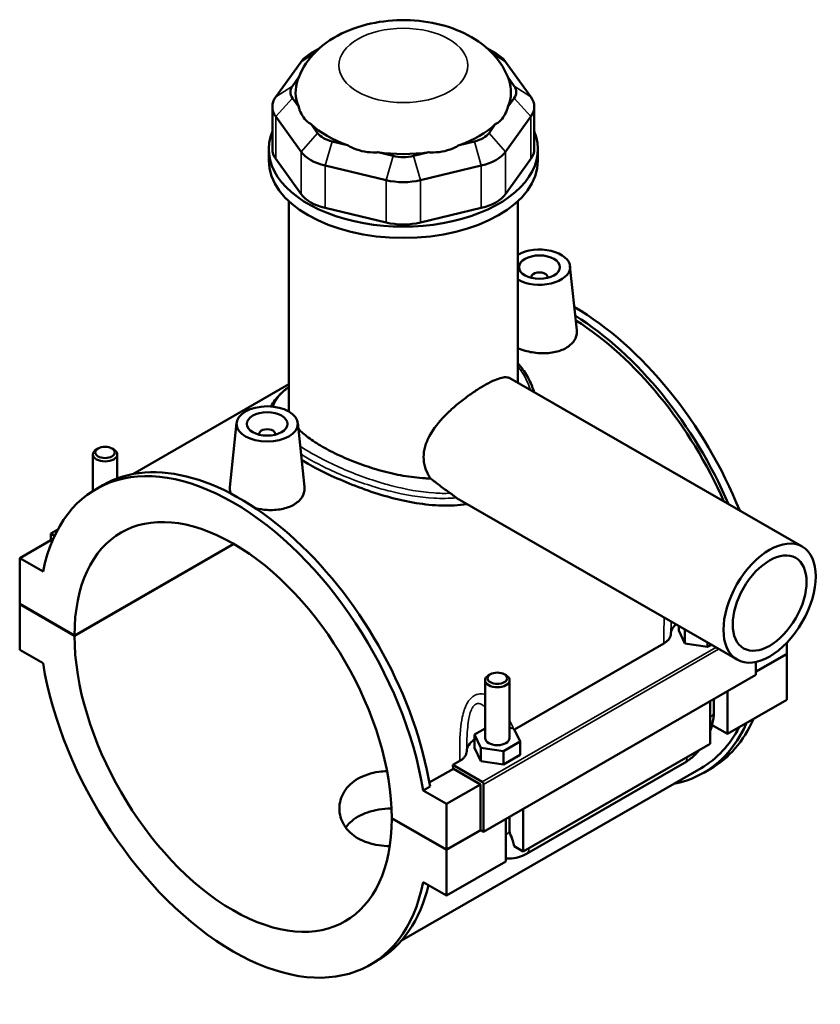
# Model space of a CAD drawing. Header units: millimetres. Extents: x 0 to 898, y -421 to 962.
# Tile 6 of 6: x 638 to 835, y 721 to 962. Entities that reach past the tile are written whole.
import ezdxf

# ---------------------------------------------------------------- set-up
doc = ezdxf.new("R2010")
doc.units = ezdxf.units.MM
doc.layers.add('Visible (ANSI)', color=7, linetype='Continuous', lineweight=50)
doc.layers.add('Visible Narrow (ANSI)', color=7, linetype='Continuous', lineweight=35)

msp = doc.modelspace()

# ---------------------------------------------------------------- linework, layer by layer
at = {"layer": 'Visible (ANSI)'}
for p, q in [((711.8332498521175, 954.9475397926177), (709.7395054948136, 953.7325065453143)), ((753.0929028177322, 954.9475397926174), (755.1866471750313, 953.7325065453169)), ((707.3849132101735, 951.694743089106), (701.2067156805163, 943.1054846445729)), ((763.7194369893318, 943.1054846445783), (757.5412394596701, 951.6947430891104)), ((705.2717856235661, 945.7330519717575), (706.7959353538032, 947.8520059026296)), ((758.1302173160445, 947.8520059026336), (759.6543670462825, 945.7330519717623)), ((706.8123175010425, 940.6824026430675), (705.2717856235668, 942.8241319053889)), ((759.6543670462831, 942.8241319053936), (758.1138351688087, 940.6824026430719)), ((700.3693905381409, 940.6813845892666), (700.3693905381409, 930.2985361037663)), ((764.5567621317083, 940.6813845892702), (764.5567621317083, 930.29853610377)), ((701.2067156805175, 938.2572845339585), (707.3849132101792, 929.6680260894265)), ((757.5412394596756, 929.6680260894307), (763.7194369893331, 938.2572845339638)), ((711.4499831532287, 934.234873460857), (709.909451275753, 936.3766027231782)), ((755.0167013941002, 936.376602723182), (753.4761695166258, 934.2348734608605)), ((718.7410503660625, 931.2908230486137), (715.021877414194, 932.1779563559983)), ((749.9042752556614, 932.1779563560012), (746.1851023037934, 931.2908230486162)), ((699.4630763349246, 927.5025249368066), (699.4630763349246, 930.2985361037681)), ((765.4630763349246, 927.5025249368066), (765.4630763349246, 930.2985361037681)), ((707.3849132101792, 919.2851776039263), (701.2067156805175, 927.8744360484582)), ((729.9373656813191, 928.6201690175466), (726.2181927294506, 929.5073023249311)), ((738.7079599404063, 929.5073023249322), (734.9887869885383, 928.6201690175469)), ((763.7194369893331, 927.8744360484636), (757.5412394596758, 919.2851776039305)), ((713.3380703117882, 926.2398309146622), (728.2535585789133, 922.6820435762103)), ((736.6725940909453, 922.6820435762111), (751.5880823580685, 926.2398309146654)), ((704.4130763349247, 866.3596948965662), (704.4130763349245, 917.491843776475)), ((760.5130763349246, 872.9933906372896), (760.5130763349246, 917.491843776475)), ((728.2535585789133, 912.2991950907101), (713.3380703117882, 915.8569824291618)), ((751.5880823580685, 915.8569824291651), (736.6725940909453, 912.2991950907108)), ((773.3242616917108, 901.6144534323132), (775.0079212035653, 885.911220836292)), ((763.8385164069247, 898.895655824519), (763.8385164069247, 898.7093673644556)), ((767.8385164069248, 898.895655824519), (767.8385164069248, 898.7093673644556)), ((758.6038238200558, 874.0928560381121), (830.2501529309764, 832.8344790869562)), ((704.4130763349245, 872.6453934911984), (666.1221539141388, 850.5951177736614)), ((691.6018909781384, 863.1751780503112), (689.9112818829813, 847.4071277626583)), ((706.5733815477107, 863.1751780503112), (708.2570410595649, 847.47194545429)), ((697.0876362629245, 860.2700919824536), (697.0876362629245, 860.456380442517)), ((701.0876362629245, 860.2700919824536), (701.0876362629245, 860.456380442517)), ((656.3482351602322, 846.4674842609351), (656.3482351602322, 855.4388111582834)), ((657.6446535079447, 856.9028369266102), (657.2187580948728, 856.6556830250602)), ((661.0518168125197, 856.9028369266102), (661.4777122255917, 856.6556830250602)), ((662.3482351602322, 849.5578659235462), (662.3482351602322, 855.4388111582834)), ((657.1489277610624, 846.9510037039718), (658.8176997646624, 847.9119855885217)), ((746.4045162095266, 844.1913468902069), (814.2811221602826, 805.1038091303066)), ((647.7471520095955, 836.9906747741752), (646.0546276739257, 836.0160148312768)), ((646.0546276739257, 836.0160148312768), (646.9859403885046, 835.4797075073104)), ((646.0546276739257, 834.3840762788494), (646.0546276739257, 836.0160148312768)), ((646.6405954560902, 834.7215126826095), (638.4178744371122, 829.9863625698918)), ((651.8529193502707, 811.0492391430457), (690.8588279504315, 833.5112480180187)), ((690.929538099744, 833.4702125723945), (651.8529193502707, 810.9674844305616)), ((644.1448497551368, 826.6884168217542), (638.4178744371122, 829.9863625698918)), ((638.4178744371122, 829.9863625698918), (638.4178744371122, 818.785966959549)), ((638.4178744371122, 818.785966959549), (651.8529193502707, 811.0492391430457)), ((638.4178744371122, 818.7042122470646), (638.4888591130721, 818.7450896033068)), ((638.4178744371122, 818.7042122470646), (638.4178744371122, 807.5038166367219)), ((651.8529193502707, 810.9674844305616), (638.4178744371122, 818.7042122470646)), ((800.0011421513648, 812.2818995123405), (800.0011421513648, 813.3271027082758)), ((800.0011421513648, 812.2818995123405), (801.4954346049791, 809.0704481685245)), ((801.4153725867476, 812.5127015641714), (801.4954346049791, 812.3406366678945)), ((801.4954346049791, 812.3406366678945), (801.7942301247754, 812.2945320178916)), ((801.4954346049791, 809.0704481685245), (801.4954346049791, 812.3406366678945)), ((759.7007016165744, 787.9907178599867), (796.3706283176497, 809.1075242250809)), ((801.4954346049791, 809.0704481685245), (807.0722099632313, 808.2099423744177)), ((807.0722099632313, 808.2099423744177), (807.0722099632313, 809.255145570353)), ((826.508278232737, 809.2861348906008), (826.508278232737, 806.5700955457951)), ((638.4178744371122, 807.5038166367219), (644.1448497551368, 804.2058708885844)), ((807.0722099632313, 808.2099423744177), (807.9797223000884, 808.7325439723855)), ((818.8715249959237, 802.1723818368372), (826.508278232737, 806.5700955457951)), ((826.508278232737, 806.4883408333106), (818.8715249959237, 802.090627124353)), ((826.4372935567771, 806.5292181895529), (826.508278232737, 806.4883408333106)), ((826.508278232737, 806.4883408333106), (826.508278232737, 795.2879452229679)), ((818.8715249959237, 804.5363606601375), (818.8715249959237, 801.3579904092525)), ((818.8715249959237, 801.3579904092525), (752.1206448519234, 762.9187150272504)), ((752.514757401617, 800.0601940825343), (752.514757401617, 785.8621256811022)), ((753.8111757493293, 801.5242198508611), (753.3852803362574, 801.2770659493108)), ((757.2183390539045, 801.5242198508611), (757.6442344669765, 801.2770659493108)), ((758.5147574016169, 800.0601940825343), (758.5147574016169, 785.8621256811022)), ((811.9418785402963, 797.3674724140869), (811.9418785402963, 786.8997135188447)), ((807.6992378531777, 784.4565392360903), (807.6992378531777, 794.9242981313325)), ((808.5779175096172, 792.2090362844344), (808.5779175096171, 795.4302960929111)), ((826.508278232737, 795.2879452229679), (811.9418785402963, 786.8997135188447)), ((752.514757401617, 788.2064977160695), (749.9379820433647, 786.7226314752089)), ((759.5972403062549, 788.2130712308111), (758.5147574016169, 788.3801001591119)), ((761.0915327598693, 785.0016198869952), (759.5972403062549, 788.2130712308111)), ((811.9418785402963, 786.8997135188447), (808.1558441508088, 789.0799457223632)), ((749.9379820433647, 786.7226314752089), (751.4322744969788, 783.511180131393)), ((749.9379820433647, 783.452442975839), (749.9379820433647, 786.7226314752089)), ((757.0090498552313, 782.6506743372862), (761.0915327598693, 785.0016198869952)), ((761.0915327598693, 781.7314313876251), (761.0915327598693, 785.0016198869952)), ((749.9379820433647, 783.452442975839), (751.4322744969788, 780.240991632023)), ((751.4322744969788, 780.240991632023), (751.4322744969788, 783.511180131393)), ((751.4322744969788, 783.511180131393), (757.0090498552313, 782.6506743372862)), ((757.0090498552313, 779.3804858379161), (757.0090498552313, 782.6506743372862)), ((807.6992378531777, 784.4565392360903), (761.8787184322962, 758.0702569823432)), ((744.576302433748, 779.2811556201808), (746.3074682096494, 780.2780676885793)), ((751.4322744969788, 780.240991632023), (757.0090498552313, 779.3804858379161)), ((757.0090498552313, 779.3804858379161), (761.0915327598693, 781.7314313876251)), ((805.4497303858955, 778.5062123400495), (731.9944058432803, 736.2061042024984)), ((738.8416557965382, 774.9811574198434), (744.7326661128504, 778.3735646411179)), ((751.7670914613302, 775.1402556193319), (744.576302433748, 779.2811556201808)), ((751.4135380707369, 774.5263063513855), (744.7326661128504, 778.3735646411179)), ((762.6687082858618, 757.497018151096), (801.4181598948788, 779.8113432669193)), ((806.1084529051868, 777.3623222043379), (807.7772249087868, 778.3233040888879)), ((739.0114747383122, 773.9803245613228), (737.3427027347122, 773.0193426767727)), ((743.0696780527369, 769.7213969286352), (737.3427027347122, 773.0193426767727)), ((751.4135380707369, 774.5263063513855), (743.0696780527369, 769.7213969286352)), ((751.4135380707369, 763.3259107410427), (751.4135380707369, 774.5263063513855)), ((752.1206448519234, 762.9187150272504), (752.1206448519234, 774.5278842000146)), ((743.0696780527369, 758.5210013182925), (743.0696780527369, 769.7213969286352)), ((761.8787184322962, 768.5380158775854), (761.8787184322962, 758.0702569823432)), ((729.6346331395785, 766.2577291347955), (743.0696780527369, 758.5210013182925)), ((729.6346331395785, 766.1759744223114), (729.7056178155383, 766.2168517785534)), ((743.0696780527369, 758.4392466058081), (729.6346331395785, 766.1759744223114)), ((757.6360777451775, 755.6270826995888), (757.6360777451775, 766.094841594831)), ((758.5147574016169, 766.6008395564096), (758.5147574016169, 763.3795797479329)), ((743.0696780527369, 758.5210013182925), (751.4135380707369, 763.3259107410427)), ((751.4845227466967, 763.2850333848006), (743.0696780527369, 758.4392466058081)), ((751.4135380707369, 763.3259107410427), (752.1206448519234, 762.9187150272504)), ((743.0696780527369, 747.2388509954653), (743.0696780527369, 758.4392466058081)), ((761.8787184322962, 758.0702569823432), (759.6531405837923, 759.3518820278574)), ((757.6360777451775, 755.6270826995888), (743.0696780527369, 747.2388509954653)), ((737.3427027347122, 750.536796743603), (743.0696780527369, 747.2388509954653)), ((724.3386247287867, 730.2742098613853), (726.0073967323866, 731.2351917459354))]:
    msp.add_line(p, q, dxfattribs=at)
for centre, major_axis, ratio, start_param, end_param in [((717.5475880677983, 949.2706430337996), (-10.99999999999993, 1.665334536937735e-15), 0.575861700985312, 5.501639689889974, 5.890486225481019), ((747.3785646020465, 949.2706430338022), (-10.99999999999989, -6.533662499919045e-13), 0.575861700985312, 3.534291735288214, 3.923138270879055), ((732.4630763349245, 944.2785919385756), (-26.39999999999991, 1.110223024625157e-15), 0.575861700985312, 6.080692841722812, 6.521997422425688), ((732.4630763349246, 944.2785919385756), (26.40000000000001, -3.33066907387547e-15), 0.575861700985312, 6.044373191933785, 6.485677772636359), ((711.369390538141, 944.2785919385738), (-6.600000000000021, 8.326672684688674e-16), 0.5758617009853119, 5.890486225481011, 6.675884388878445), ((753.5567621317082, 944.2785919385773), (6.599999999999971, 2.775557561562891e-16), 0.5758617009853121, 5.890486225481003, 6.675884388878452), ((711.369390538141, 940.6813845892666), (-11.00000000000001, 2.498001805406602e-15), 0.5758617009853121, 5.890486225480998, 6.675884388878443), ((753.5567621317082, 940.6813845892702), (11.00000000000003, -1.110223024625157e-15), 0.5758617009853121, 5.890486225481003, 6.675884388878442), ((732.4630763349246, 930.2985361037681), (-32.99999999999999, 3.33066907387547e-15), 0.5758617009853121, 6.048278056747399, 9.659685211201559), ((732.4630763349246, 944.2785919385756), (26.39999999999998, 1.56319401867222e-12), 0.575861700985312, 3.688178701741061, 4.165802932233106), ((732.4630763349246, 944.2785919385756), (26.39999999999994, -3.33066907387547e-15), 0.5758617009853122, 5.258975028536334, 5.736599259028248), ((717.5475880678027, 935.6893334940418), (-6.600000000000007, 8.326672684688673e-16), 0.575861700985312, 0.3926990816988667, 1.178097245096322), ((747.3785646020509, 935.6893334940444), (6.599999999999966, -1.387778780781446e-15), 0.5758617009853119, 5.105088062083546, 5.890486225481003), ((711.3693905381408, 930.2985361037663), (-10.99999999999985, 2.775557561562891e-16), 0.575861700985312, 0, 0.3926990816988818), ((717.5475880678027, 932.0921261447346), (10.99999999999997, 6.52811138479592e-13), 0.575861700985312, 3.53429173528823, 4.319689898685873), ((747.3785646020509, 932.0921261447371), (11.00000000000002, -2.775557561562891e-15), 0.5758617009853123, 5.105088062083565, 5.890486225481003), ((753.5567621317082, 930.29853610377), (11.00000000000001, -3.053113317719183e-15), 0.5758617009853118, 5.890486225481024, 6.283185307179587), ((732.4630763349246, 927.5025249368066), (-32.99999999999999, 1.831867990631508e-15), 0.5758617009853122, 0, 3.141592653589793), ((732.4630763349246, 944.2785919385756), (26.40000000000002, 2.775557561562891e-15), 0.5758617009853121, 4.473576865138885, 4.951201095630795), ((732.4630763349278, 932.1315461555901), (-6.599999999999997, 3.946842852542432e-13), 0.5758617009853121, 1.178097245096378, 1.963495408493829), ((732.4630763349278, 928.5343388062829), (11.00000000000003, -3.608224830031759e-15), 0.5758617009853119, 4.319689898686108, 5.105088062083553), ((717.5475880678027, 921.7092776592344), (-11.00000000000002, 8.326672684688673e-16), 0.5758617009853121, 0.3926990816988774, 1.178097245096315), ((747.3785646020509, 921.7092776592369), (11.00000000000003, -1.665334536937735e-15), 0.575861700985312, 5.105088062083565, 5.890486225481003), ((732.4630763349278, 918.1514903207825), (-10.99999999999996, 6.558642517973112e-13), 0.575861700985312, 1.178097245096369, 1.963495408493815), ((765.8385164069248, 901.3482971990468), (7.5, -4.47419878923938e-13), 0.5758617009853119, 3.922807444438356, 8.643563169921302), ((765.8385164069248, 898.895655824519), (-1.999999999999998, 3.469446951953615e-16), 0.5758617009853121, 2.972903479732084, 6.451874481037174), ((774.1823764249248, 836.6617010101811), (-33.59484848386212, 58.33839692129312), 0.5780931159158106, 4.472389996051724, 5.495129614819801), ((772.5136044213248, 835.700719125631), (33.59484848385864, -58.33839692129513), 0.5780931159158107, 1.372124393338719, 2.313723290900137), ((772.5136044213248, 835.700719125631), (-32.93612596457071, 57.19450678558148), 0.5780931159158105, 4.527016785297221, 5.451762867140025), ((699.0876362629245, 860.456380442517), (-1.999999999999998, 3.469446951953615e-16), 0.5758617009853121, 2.972903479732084, 6.451874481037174), ((690.7437762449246, 788.6126067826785), (-33.59484848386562, 58.33839692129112), 0.5780931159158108, 4.134620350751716, 6.864821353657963), ((659.3482351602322, 855.4388111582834), (3.000000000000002, -2.775557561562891e-16), 0.575861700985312, 2.360047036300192, 7.064730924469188), ((692.4125482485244, 789.5735886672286), (-33.59484848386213, 58.33839692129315), 0.5780931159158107, 4.134620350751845, 6.283185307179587), ((690.7437762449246, 788.6126067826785), (-27.44677163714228, 47.6620889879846), 0.5780931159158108, 3.929833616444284, 7.069608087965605), ((805.5779175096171, 811.4213937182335), (-7.499999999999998, 1.48318857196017e-15), 0.575861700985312, 5.713227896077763, 6.268588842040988), ((690.7437762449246, 788.6126067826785), (27.44677163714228, -47.66208898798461), 0.5780931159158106, 3.929833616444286, 7.069608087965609), ((690.7437762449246, 788.6126067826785), (33.59484848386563, -58.33839692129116), 0.5780931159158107, 4.134620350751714, 6.864821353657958), ((755.5147574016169, 800.0601940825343), (-2.999999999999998, 4.163336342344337e-16), 0.575861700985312, 5.501639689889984, 10.20632357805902), ((772.5136044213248, 835.700719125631), (33.59484848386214, -58.33839692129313), 0.5780931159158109, 6.08483078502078, 6.68469712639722), ((774.1823764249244, 836.6617010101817), (33.59484848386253, -58.33839692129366), 0.5780931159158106, 0, 0.4015118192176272), ((772.5136044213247, 835.7007191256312), (32.93612596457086, -57.19450678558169), 0.5780931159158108, 0, 0.351432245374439), ((755.5147574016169, 782.5919371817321), (-7.499999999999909, 1.092875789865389e-15), 0.575861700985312, 5.550782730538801, 6.268588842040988), ((755.5147574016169, 785.8621256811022), (-3, 3.33066907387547e-16), 0.575861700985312, 3.347910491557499e-16, 3.141592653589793), ((699.0876362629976, 793.4175162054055), (-32.93612596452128, 57.19450678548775), 0.5780931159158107, 4.138795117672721, 4.154312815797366), ((751.7670914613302, 774.7314820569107), (0.2495161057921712, -0.433291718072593), 0.5780931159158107, 0.787331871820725, 2.358128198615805), ((692.4125482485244, 789.5735886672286), (33.59484848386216, -58.33839692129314), 0.5780931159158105, 0, 0.5458214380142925)]:
    msp.add_ellipse(centre, major_axis=major_axis, ratio=ratio, start_param=start_param, end_param=end_param, dxfattribs=at)
for centre, major_axis, ratio in [((765.8385164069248, 901.3482971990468), (-5, 2.983724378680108e-13), 0.575861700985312), ((699.0876362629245, 862.9090218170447), (-7.499999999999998, 1.110223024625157e-15), 0.575861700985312), ((699.0876362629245, 862.9090218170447), (-5, 2.983724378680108e-13), 0.575861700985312), ((659.3482351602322, 855.9293394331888), (-2.400000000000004, 2.775557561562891e-16), 0.575861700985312), ((822.2656375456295, 818.9691441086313), (-7.984515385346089, -13.86533497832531), 0.5780931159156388), ((822.2656375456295, 818.9691441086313), (-6.387612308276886, -11.09226798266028), 0.5780931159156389), ((755.5147574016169, 800.5507223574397), (-2.400000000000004, 1.433575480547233e-13), 0.575861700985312)]:
    msp.add_ellipse(centre, major_axis=major_axis, ratio=ratio, dxfattribs=at)
for points, knots in [([(758.3236809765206, 947.3360394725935), (757.6559961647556, 949.2088228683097), (756.6865323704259, 950.8775004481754), (754.1787308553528, 954.0915846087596), (752.5656923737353, 955.5233715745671), (748.6411582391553, 958.2317325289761), (746.2535140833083, 959.3441453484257), (741.0180220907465, 961.0714931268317), (738.1414544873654, 961.6105586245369), (732.3555577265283, 962.0297098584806), (729.4485758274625, 961.9145393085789), (723.7462528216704, 961.0208189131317), (720.9516396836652, 960.2438198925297), (715.675940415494, 957.8928605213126), (713.1711317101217, 956.3312160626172), (709.2620998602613, 952.4248290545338), (707.7328711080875, 950.2887946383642), (706.6983460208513, 947.5997402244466), (706.6496479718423, 947.4683638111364), (706.6024716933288, 947.3360394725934)], [0.9878906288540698, 0.9878906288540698, 0.9878906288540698, 0.9878906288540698, 1.207685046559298, 1.207685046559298, 1.480794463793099, 1.480794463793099, 1.835914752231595, 1.835914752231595, 2.231051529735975, 2.231051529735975, 2.621922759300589, 2.621922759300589, 3.014774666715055, 3.014774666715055, 3.404216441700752, 3.404216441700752, 3.708968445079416, 3.708968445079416, 3.724498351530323, 3.724498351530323, 3.724498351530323, 3.724498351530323]), ([(706.8123175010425, 940.6824026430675), (706.8787984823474, 940.4040556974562), (706.9588978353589, 940.1317647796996), (707.2903632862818, 939.1906359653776), (707.6147067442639, 938.5823764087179), (707.9692281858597, 938.0895018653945), (708.3237496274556, 937.5966273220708), (708.773279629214, 937.1290068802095), (709.4868988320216, 936.6172034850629), (709.695043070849, 936.4887628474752), (709.909451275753, 936.3766027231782)], [4.458705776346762, 4.458705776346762, 4.458705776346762, 4.458705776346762, 4.565979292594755, 4.565979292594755, 4.843902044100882, 4.843902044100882, 4.843902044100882, 5.121824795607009, 5.121824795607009, 5.229098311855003, 5.229098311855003, 5.229098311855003, 5.229098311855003]), ([(755.0167013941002, 936.376602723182), (755.2311095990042, 936.4887628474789), (755.4392538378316, 936.6172034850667), (756.1528730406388, 937.1290068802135), (756.6024030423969, 937.5966273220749), (756.9569244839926, 938.0895018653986), (757.3114459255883, 938.5823764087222), (757.63578938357, 939.190635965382), (757.9672548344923, 940.1317647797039), (758.0473541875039, 940.4040556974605), (758.1138351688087, 940.6824026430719)], [4.458705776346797, 4.458705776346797, 4.458705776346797, 4.458705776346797, 4.565979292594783, 4.565979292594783, 4.843902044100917, 4.843902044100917, 4.843902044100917, 5.121824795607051, 5.121824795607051, 5.229098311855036, 5.229098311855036, 5.229098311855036, 5.229098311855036]), ([(718.7410503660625, 931.2908230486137), (719.0494768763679, 931.1019026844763), (719.3708987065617, 930.9253865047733), (720.5532808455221, 930.3453553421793), (721.4615017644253, 930.0310990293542), (722.3173922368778, 929.8269437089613), (723.1732827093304, 929.6227883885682), (724.1333575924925, 929.4914006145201), (725.4740329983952, 929.4696075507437), (725.8484927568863, 929.4801352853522), (726.2181927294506, 929.5073023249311)], [4.458705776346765, 4.458705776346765, 4.458705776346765, 4.458705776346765, 4.565979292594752, 4.565979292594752, 4.843902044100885, 4.843902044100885, 4.843902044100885, 5.121824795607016, 5.121824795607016, 5.229098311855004, 5.229098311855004, 5.229098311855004, 5.229098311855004]), ([(738.7079599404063, 929.5073023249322), (739.0776599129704, 929.4801352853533), (739.4521196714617, 929.4696075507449), (740.7927950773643, 929.4914006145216), (741.7528699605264, 929.6227883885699), (742.6087604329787, 929.826943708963), (743.4646509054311, 930.0310990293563), (744.3728718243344, 930.3453553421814), (745.5552539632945, 930.9253865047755), (745.8766757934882, 931.1019026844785), (746.1851023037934, 931.2908230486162)], [4.458705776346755, 4.458705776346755, 4.458705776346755, 4.458705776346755, 4.565979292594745, 4.565979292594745, 4.843902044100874, 4.843902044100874, 4.843902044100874, 5.121824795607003, 5.121824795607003, 5.229098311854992, 5.229098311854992, 5.229098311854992, 5.229098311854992]), ([(775.0071968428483, 885.9111758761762), (775.0204967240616, 885.7907839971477), (775.0277084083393, 885.6711150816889), (775.0359757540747, 884.8208364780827), (774.8123900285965, 884.0389226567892), (773.8826579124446, 882.6295988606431), (773.1763108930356, 882.0037013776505), (772.3572570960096, 881.5320396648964)], [4.795777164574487, 4.795777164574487, 4.795777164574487, 4.795777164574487, 4.851999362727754, 4.851999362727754, 5.199494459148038, 5.199494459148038, 5.546989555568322, 5.546989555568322, 5.546989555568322, 5.546989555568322]), ([(772.3572570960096, 881.5320396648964), (771.5395213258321, 881.0611369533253), (770.5033184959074, 880.682865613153), (768.2351675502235, 880.2481032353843), (767.0032012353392, 880.1899825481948), (764.6976906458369, 880.329243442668), (763.4696393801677, 880.535269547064), (761.6915085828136, 881.0409857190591), (761.0757857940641, 881.2627208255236), (760.51443624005, 881.5069758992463)], [0, 0, 0, 0, 0.3469359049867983, 0.3469359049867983, 0.6938718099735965, 0.6938718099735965, 1.040309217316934, 1.040309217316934, 1.238859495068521, 1.238859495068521, 1.238859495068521, 1.238859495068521]), ([(760.5130763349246, 877.8147809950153), (760.9738558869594, 877.3012587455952), (761.404453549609, 876.7659186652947), (762.5543488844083, 875.1679923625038), (763.1931417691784, 874.0572084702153), (764.0444109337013, 872.1703123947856), (764.3272540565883, 871.4222512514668), (764.5635650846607, 870.6608692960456)], [26.08184736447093, 26.08184736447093, 26.08184736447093, 26.08184736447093, 26.33238657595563, 26.33238657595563, 26.8040149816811, 26.8040149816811, 27.10135463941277, 27.10135463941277, 27.10135463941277, 27.10135463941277]), ([(739.1493603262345, 849.5271220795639), (739.0633282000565, 849.6495566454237), (738.9800155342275, 849.7738498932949), (738.4290168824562, 850.6371328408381), (738.0579824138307, 851.4348994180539), (737.5634412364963, 853.08642692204), (737.4405080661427, 853.9401241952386), (737.4405080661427, 855.6327250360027), (737.5634412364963, 856.510952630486), (738.0579824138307, 858.2730964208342), (738.4290168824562, 859.1572769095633), (739.8407218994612, 861.7523971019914), (741.1885928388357, 863.4131530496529), (743.3208462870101, 865.6008013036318), (744.0985496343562, 866.3310478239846), (745.7277525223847, 867.7492342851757), (746.5790234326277, 868.4374387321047), (748.2829521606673, 869.7306305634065), (749.1370952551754, 870.3369024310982), (750.780222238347, 871.4328749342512), (751.5691404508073, 871.9225247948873), (753.0257026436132, 872.7613031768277), (753.7325244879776, 873.1329927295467), (755.0436952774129, 873.7382871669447), (755.6481757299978, 873.9719807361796), (756.7232770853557, 874.279125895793), (757.1951858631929, 874.3528899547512), (757.9979267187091, 874.3376829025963), (758.3305155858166, 874.2502117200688), (758.6038235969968, 874.0928556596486)], [4.282094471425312, 4.282094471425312, 4.282094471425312, 4.282094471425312, 4.335174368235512, 4.335174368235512, 4.645725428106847, 4.645725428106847, 4.956276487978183, 4.956276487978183, 5.266827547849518, 5.266827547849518, 5.577378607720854, 5.577378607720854, 6.198480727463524, 6.198480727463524, 6.507464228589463, 6.507464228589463, 6.8164477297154, 6.8164477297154, 7.125431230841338, 7.125431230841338, 7.434414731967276, 7.434414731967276, 7.743398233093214, 7.743398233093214, 8.052381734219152, 8.052381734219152, 8.36136523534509, 8.36136523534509, 8.667109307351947, 8.667109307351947, 8.667109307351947, 8.667109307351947]), ([(700.0431685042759, 867.1927887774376), (700.2864884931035, 867.715733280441), (700.6011127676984, 868.2255196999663), (701.2584805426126, 869.0977020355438), (701.5731782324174, 869.4645246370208), (702.2672340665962, 870.1921944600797), (702.6461152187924, 870.5530935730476), (703.453469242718, 871.2624099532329), (703.8795564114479, 871.6107810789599), (704.3610207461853, 871.980668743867), (704.387000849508, 872.0005604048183), (704.4130763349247, 872.0204578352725)], [18.29293865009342, 18.29293865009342, 18.29293865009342, 18.29293865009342, 18.65976164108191, 18.65976164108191, 18.93151839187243, 18.93151839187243, 19.20111950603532, 19.20111950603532, 19.46054241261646, 19.46054241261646, 19.4752819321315, 19.4752819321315, 19.4752819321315, 19.4752819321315]), ([(739.149360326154, 849.5271220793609), (738.7060143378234, 849.536600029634), (738.2613713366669, 849.553978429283), (736.0155271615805, 849.6791507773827), (734.208676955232, 849.9021833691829), (730.7194137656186, 850.5110268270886), (728.9131551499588, 850.918805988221), (725.3107641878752, 851.9058167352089), (723.5144943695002, 852.4845008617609), (720.0582466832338, 853.752770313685), (718.3952581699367, 854.4432069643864), (715.3108061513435, 855.8697117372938), (713.8894565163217, 856.6057453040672), (711.3680057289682, 858.0577522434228), (710.1909484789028, 858.8180416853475), (708.2235693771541, 860.2839991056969), (707.4068942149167, 860.9880185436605), (706.7330524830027, 861.6864255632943)], [1.474116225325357, 1.474116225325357, 1.474116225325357, 1.474116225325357, 1.606424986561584, 1.606424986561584, 2.141899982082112, 2.141899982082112, 2.676780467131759, 2.676780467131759, 3.211660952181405, 3.211660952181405, 3.746541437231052, 3.746541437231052, 4.281421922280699, 4.281421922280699, 4.816302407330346, 4.816302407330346, 5.300116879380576, 5.300116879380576, 5.300116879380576, 5.300116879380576]), ([(748.0233558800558, 843.2591274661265), (747.0356524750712, 843.0998273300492), (746.0204363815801, 842.9909072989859), (742.9559468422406, 842.8102676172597), (740.84913235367, 842.8765768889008), (736.6254728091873, 843.3018246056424), (734.5083251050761, 843.6600240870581), (730.4234030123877, 844.5525740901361), (728.3080353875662, 845.119499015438), (724.0826902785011, 846.4403611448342), (721.9725056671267, 847.1936140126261), (717.9053622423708, 848.8062812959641), (715.9447111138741, 849.66686010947), (712.3026765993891, 851.4128019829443), (710.6214405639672, 852.2981085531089), (708.586556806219, 853.4699201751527), (708.0581135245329, 853.7851509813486), (707.546569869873, 854.1020479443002)], [0.946893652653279, 0.946893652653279, 0.946893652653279, 0.946893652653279, 1.270220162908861, 1.270220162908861, 1.905330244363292, 1.905330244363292, 2.540440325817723, 2.540440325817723, 3.173819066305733, 3.173819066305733, 3.807197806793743, 3.807197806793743, 4.440576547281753, 4.440576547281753, 5.073955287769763, 5.073955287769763, 5.303904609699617, 5.303904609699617, 5.303904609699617, 5.303904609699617]), ([(708.256293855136, 847.4718991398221), (708.2698585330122, 847.3491332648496), (708.277097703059, 847.2271108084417), (708.2837526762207, 846.3757010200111), (708.0593996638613, 845.595183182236), (707.1296796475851, 844.1884141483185), (706.4241127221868, 843.5636669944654), (705.6063769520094, 843.0927642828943)], [7.569296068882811, 7.569296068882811, 7.569296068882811, 7.569296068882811, 7.62661099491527, 7.62661099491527, 7.973546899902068, 7.973546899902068, 8.320482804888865, 8.320482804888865, 8.320482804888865, 8.320482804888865]), ([(743.987890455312, 845.9079442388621), (743.096104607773, 846.5397762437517), (742.2122692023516, 847.1915692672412), (740.6013007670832, 848.4064903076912), (739.8720984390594, 848.9668435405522), (739.149360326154, 849.5271220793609)], [5.655878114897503, 5.655878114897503, 5.655878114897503, 5.655878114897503, 5.974822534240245, 5.974822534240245, 6.242455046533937, 6.242455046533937, 6.242455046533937, 6.242455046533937]), ([(690.2742085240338, 845.7876313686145), (690.0272338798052, 846.2314165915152), (689.9024098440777, 846.6827972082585), (689.8961410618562, 847.2103692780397), (689.9010340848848, 847.3083721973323), (689.9120168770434, 847.4071143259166)], [4.602126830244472, 4.602126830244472, 4.602126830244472, 4.602126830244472, 4.851999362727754, 4.851999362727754, 4.908248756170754, 4.908248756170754, 4.908248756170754, 4.908248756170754]), ([(745.4773902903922, 844.7961212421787), (745.2885625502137, 844.9347929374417), (745.0731699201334, 845.0978668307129), (744.62396937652, 845.4388499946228), (744.4000275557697, 845.6088177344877), (744.1210406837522, 845.81271667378), (744.0543559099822, 845.8608533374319), (743.9878904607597, 845.9079442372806)], [-0.1844153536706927, -0.1844153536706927, -0.1844153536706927, -0.1844153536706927, -0.1036647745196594, -0.1036647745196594, -0.02456092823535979, -0.02456092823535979, 0, 0, 0, 0]), ([(705.6063769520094, 843.0927642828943), (704.7873231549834, 842.6211025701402), (703.7492831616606, 842.2424743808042), (701.4771669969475, 841.807976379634), (700.2430721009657, 841.7504677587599), (698.143390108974, 841.8787531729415), (697.1480070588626, 842.0281303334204), (696.197479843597, 842.2575884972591)], [2.773493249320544, 2.773493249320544, 2.773493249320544, 2.773493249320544, 3.120988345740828, 3.120988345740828, 3.468483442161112, 3.468483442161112, 3.752463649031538, 3.752463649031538, 3.752463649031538, 3.752463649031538]), ([(746.4045164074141, 844.1913472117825), (746.3974656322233, 844.1954071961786), (746.3904223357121, 844.199474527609), (746.0758504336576, 844.3816529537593), (745.7725002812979, 844.5793977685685), (745.477390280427, 844.7961212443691)], [8.593931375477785, 8.593931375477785, 8.593931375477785, 8.593931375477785, 8.59712544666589, 8.59712544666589, 8.73673920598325, 8.73673920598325, 8.73673920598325, 8.73673920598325]), ([(796.3706283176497, 809.1075242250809), (796.6444035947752, 809.265180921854), (796.8889547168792, 809.438762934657), (797.3130551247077, 809.8106726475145), (797.4918381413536, 810.0079357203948), (797.9196063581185, 810.6173070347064), (798.0676772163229, 811.0489423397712), (798.0787164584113, 811.4844330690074)], [-0.4588349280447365, -0.4588349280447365, -0.4588349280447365, -0.4588349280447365, -0.3425908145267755, -0.3425908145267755, -0.2268967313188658, -0.2268967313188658, 0, 0, 0, 0]), ([(807.6992378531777, 787.634223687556), (807.9060212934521, 788.1914176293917), (808.0797783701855, 788.7560503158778), (808.4494492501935, 790.2843573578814), (808.5779175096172, 791.2524093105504), (808.5779175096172, 792.2090362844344)], [4.21285194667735, 4.21285194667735, 4.21285194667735, 4.21285194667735, 4.39822971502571, 4.39822971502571, 4.71238898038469, 4.71238898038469, 4.71238898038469, 4.71238898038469]), ([(746.3074682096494, 780.2780676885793), (746.5812434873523, 780.435724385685), (746.8257946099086, 780.6093063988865), (747.249895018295, 780.9812161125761), (747.4286780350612, 781.1784791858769), (747.8564462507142, 781.7878504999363), (748.004517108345, 782.2194858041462), (748.0155563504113, 782.6549765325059)], [-0.4588349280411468, -0.4588349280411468, -0.4588349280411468, -0.4588349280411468, -0.3425908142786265, -0.3425908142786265, -0.226896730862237, -0.226896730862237, 0, 0, 0, 0]), ([(801.4181598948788, 779.8113432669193), (802.2469232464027, 780.2885963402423), (803.0210508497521, 780.8831448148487), (804.1663952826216, 781.9729736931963), (804.5745164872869, 782.4129013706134), (804.9589047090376, 782.8784863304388)], [3.141592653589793, 3.141592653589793, 3.141592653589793, 3.141592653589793, 3.455751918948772, 3.455751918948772, 3.644085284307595, 3.644085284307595, 3.644085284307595, 3.644085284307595]), ([(729.1449972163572, 759.3860224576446), (728.2410540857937, 759.3995408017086), (727.3434582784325, 759.4679645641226), (725.5119331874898, 759.7389211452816), (724.5842202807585, 759.956472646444), (722.8661500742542, 760.5289624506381), (722.0758489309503, 760.8840108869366), (720.6754350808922, 761.6904555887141), (720.0199365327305, 762.1679878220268), (718.8668875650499, 763.2488655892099), (718.3692465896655, 763.8521207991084), (717.5714645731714, 765.1381691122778), (717.2706153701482, 765.821887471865), (716.8763871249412, 767.21004673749), (716.7830763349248, 767.914303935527), (716.7830763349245, 769.2762459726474), (716.8764288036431, 769.9815374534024), (717.2706762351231, 771.373250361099), (717.5714976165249, 772.0594688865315), (718.3691726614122, 773.3506260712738), (718.8667374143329, 773.9564497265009), (720.0197371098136, 775.0409963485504), (720.6752663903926, 775.5196009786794), (722.0760176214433, 776.3262399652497), (722.8664100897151, 776.6802862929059), (724.5844811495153, 777.2490793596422), (725.512103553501, 777.4639664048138), (727.1287723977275, 777.6987228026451), (727.7977417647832, 777.7595362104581), (728.4739190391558, 777.7888882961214)], [1.516474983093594, 1.516474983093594, 1.516474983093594, 1.516474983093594, 1.782722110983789, 1.782722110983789, 2.079794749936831, 2.079794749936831, 2.376867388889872, 2.376867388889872, 2.673940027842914, 2.673940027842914, 2.971012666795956, 2.971012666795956, 3.268085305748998, 3.268085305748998, 3.56515794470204, 3.56515794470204, 3.862302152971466, 3.862302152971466, 4.159446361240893, 4.159446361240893, 4.45659056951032, 4.45659056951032, 4.753734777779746, 4.753734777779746, 5.050878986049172, 5.050878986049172, 5.348023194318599, 5.348023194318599, 5.548297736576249, 5.548297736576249, 5.548297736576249, 5.548297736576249]), ([(729.581327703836, 768.6013698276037), (729.5394059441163, 768.6007969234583), (729.4974895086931, 768.6001121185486), (728.4449058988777, 768.580074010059), (727.4388868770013, 768.494958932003), (725.5073083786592, 768.1824899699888), (724.5801603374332, 767.9547100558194), (722.8638041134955, 767.3691610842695), (722.0746497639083, 767.0112781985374), (720.6766342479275, 766.2062146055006), (720.0218178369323, 765.7325700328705), (719.0304097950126, 764.8151313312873), (718.6559870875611, 764.4000607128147), (718.3298037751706, 763.9625028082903)], [3.842764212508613, 3.842764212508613, 3.842764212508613, 3.842764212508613, 3.85506144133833, 3.85506144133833, 4.151625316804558, 4.151625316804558, 4.448189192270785, 4.448189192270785, 4.744753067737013, 4.744753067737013, 5.04131694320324, 5.04131694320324, 5.25497075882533, 5.25497075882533, 5.25497075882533, 5.25497075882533]), ([(758.5147574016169, 763.3795797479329), (758.5147574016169, 763.2798074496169), (758.5180443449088, 763.1856445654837), (758.5300526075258, 763.0098927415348), (758.5387748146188, 762.928307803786), (758.5601660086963, 762.7788671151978), (758.572834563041, 762.7110170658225), (758.6002694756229, 762.5898517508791), (758.615032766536, 762.5365438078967), (758.644493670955, 762.4447223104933), (758.6591839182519, 762.4062166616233), (758.6726772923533, 762.3748480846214)], [1.570796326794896, 1.570796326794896, 1.570796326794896, 1.570796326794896, 1.646656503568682, 1.646656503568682, 1.722516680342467, 1.722516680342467, 1.798376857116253, 1.798376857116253, 1.874237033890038, 1.874237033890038, 1.950097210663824, 1.950097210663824, 1.950097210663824, 1.950097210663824]), ([(758.6725739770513, 762.374828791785), (758.9267227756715, 761.7829746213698), (759.153859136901, 761.1939893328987), (759.4483230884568, 760.2623416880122), (759.5613996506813, 759.8401894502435), (759.6437638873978, 759.4036303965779), (759.6485225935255, 759.3777284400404), (759.6531405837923, 759.3518820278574)], [0.2316907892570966, 0.2316907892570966, 0.2316907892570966, 0.2316907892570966, 0.4109621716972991, 0.4109621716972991, 0.5379734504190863, 0.5379734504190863, 0.5459991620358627, 0.5459991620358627, 0.5459991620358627, 0.5459991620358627]), ([(757.6360777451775, 756.412028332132), (757.8775210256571, 756.3723918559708), (758.1195987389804, 756.3477380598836), (759.1720276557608, 756.3003648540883), (759.964897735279, 756.4196645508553), (761.3983344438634, 756.8485699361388), (762.0491398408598, 757.1402324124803), (762.6687082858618, 757.497018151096)], [2.572238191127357, 2.572238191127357, 2.572238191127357, 2.572238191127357, 2.648783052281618, 2.648783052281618, 2.906732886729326, 2.906732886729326, 3.141592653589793, 3.141592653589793, 3.141592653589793, 3.141592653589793])]:
    msp.add_open_spline(points, degree=3, knots=knots, dxfattribs=at)
msp.add_open_spline([(704.4328371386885, 865.938790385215), (704.4196112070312, 866.0801330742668), (704.4130763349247, 866.2204601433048), (704.4130763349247, 866.3596948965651)], degree=3, dxfattribs=at)
at = {"layer": 'Visible Narrow (ANSI)'}
for p, q in [((710.6525151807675, 953.8068455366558), (707.3849132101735, 951.694743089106)), ((754.2736374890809, 953.8068455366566), (757.5412394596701, 951.6947430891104)), ((705.2717856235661, 945.7330519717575), (701.2067156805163, 943.1054846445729)), ((759.6543670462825, 945.7330519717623), (763.7194369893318, 943.1054846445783)), ((705.2717856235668, 942.8241319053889), (701.2067156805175, 938.2572845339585)), ((759.6543670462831, 942.8241319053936), (763.7194369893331, 938.2572845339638)), ((701.2067156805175, 927.8744360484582), (701.2067156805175, 938.2572845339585)), ((763.7194369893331, 938.2572845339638), (763.7194369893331, 927.8744360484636)), ((711.4499831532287, 934.234873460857), (707.3849132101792, 929.6680260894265)), ((715.021877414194, 932.1779563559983), (713.3380703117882, 926.2398309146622)), ((749.9042752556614, 932.1779563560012), (751.5880823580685, 926.2398309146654)), ((753.4761695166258, 934.2348734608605), (757.5412394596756, 929.6680260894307)), ((707.3849132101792, 929.6680260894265), (707.3849132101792, 919.2851776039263)), ((757.5412394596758, 919.2851776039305), (757.5412394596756, 929.6680260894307)), ((729.9373656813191, 928.6201690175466), (728.2535585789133, 922.6820435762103)), ((734.9887869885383, 928.6201690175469), (736.6725940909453, 922.6820435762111)), ((713.3380703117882, 915.8569824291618), (713.3380703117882, 926.2398309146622)), ((751.5880823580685, 926.2398309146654), (751.5880823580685, 915.8569824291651)), ((728.2535585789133, 922.6820435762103), (728.2535585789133, 912.2991950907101)), ((736.6725940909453, 912.2991950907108), (736.6725940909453, 922.6820435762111)), ((809.0403824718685, 808.121750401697), (751.7670914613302, 775.1402556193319)), ((752.1206448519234, 774.5278842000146), (809.748859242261, 807.7137657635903))]:
    msp.add_line(p, q, dxfattribs=at)
msp.add_ellipse((732.4630763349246, 950.802617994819), major_axis=(-15.82268465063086, 9.37583344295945e-13), ratio=0.5758617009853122, dxfattribs=at)
for centre, major_axis, ratio, start_param, end_param in [((805.5779175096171, 792.2090362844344), (3.000000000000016, 9.020562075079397e-15), 0.5758617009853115, 5.497787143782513, 6.283185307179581), ((799.9210632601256, 782.4110935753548), (1.497096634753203, -2.599750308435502), 0.5780931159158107, 0, 0.7911844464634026), ((755.5147574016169, 763.3795797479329), (2.999999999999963, 6.827871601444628e-15), 0.5758617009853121, 5.497787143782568, 6.283185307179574), ((761.1716116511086, 760.0967684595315), (1.497096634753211, -2.599750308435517), 0.5780931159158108, 0, 0.7911844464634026)]:
    msp.add_ellipse(centre, major_axis=major_axis, ratio=ratio, start_param=start_param, end_param=end_param, dxfattribs=at)
for points, knots in [([(760.5128795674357, 877.0632171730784), (760.6545051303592, 876.8863618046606), (760.7925839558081, 876.7071969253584), (762.141294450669, 874.8877317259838), (763.0639541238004, 873.0731793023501), (763.6824585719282, 871.1681469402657)], [26.22498376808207, 26.22498376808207, 26.22498376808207, 26.22498376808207, 26.31135358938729, 26.31135358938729, 27.09132031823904, 27.09132031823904, 27.09132031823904, 27.09132031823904]), ([(700.5186746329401, 867.1492362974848), (700.898972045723, 868.35610229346), (701.7792732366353, 869.5678156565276), (703.533409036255, 871.1880895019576), (703.9549467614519, 871.546288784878), (704.4132580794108, 871.9085551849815)], [18.13190077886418, 18.13190077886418, 18.13190077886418, 18.13190077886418, 19.13307054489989, 19.13307054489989, 19.41305355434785, 19.41305355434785, 19.41305355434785, 19.41305355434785]), ([(743.9878904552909, 845.9079442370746), (742.6756377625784, 845.8585486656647), (741.3359613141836, 845.883833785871), (736.5888273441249, 846.2023830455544), (733.091250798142, 846.839220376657), (728.254498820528, 848.1031465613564), (726.8870810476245, 848.5041405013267), (721.8507856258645, 850.1242455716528), (718.2724103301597, 851.562163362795), (712.1808900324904, 854.4437232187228), (709.5991511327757, 855.8652710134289), (707.3646124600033, 857.321422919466), (707.2762252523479, 857.3794704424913), (707.1886016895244, 857.4374708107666)], [11.49602802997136, 11.49602802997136, 11.49602802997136, 11.49602802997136, 11.92032787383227, 11.92032787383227, 12.98032745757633, 12.98032745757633, 13.40036021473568, 13.40036021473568, 14.54428735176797, 14.54428735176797, 15.55640323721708, 15.55640323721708, 15.59845889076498, 15.59845889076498, 15.59845889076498, 15.59845889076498]), ([(707.401312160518, 855.4547301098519), (709.4203909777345, 854.1864077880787), (711.7781142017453, 852.9162936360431), (717.6612926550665, 850.1684171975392), (721.3206766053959, 848.7333096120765), (726.4790077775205, 847.1342201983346), (727.8803195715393, 846.7405375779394), (732.8395673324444, 845.5076462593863), (736.4304206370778, 844.9025862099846), (741.8097222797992, 844.610587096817), (743.6729920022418, 844.6311289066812), (745.4773902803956, 844.7961212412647)], [-15.44039672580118, -15.44039672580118, -15.44039672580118, -15.44039672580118, -14.54428735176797, -14.54428735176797, -13.40036021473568, -13.40036021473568, -12.98032745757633, -12.98032745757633, -11.92032787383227, -11.92032787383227, -11.34426100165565, -11.34426100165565, -11.34426100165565, -11.34426100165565]), ([(796.4408716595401, 815.377496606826), (796.3983600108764, 814.6365303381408), (796.373620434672, 813.8961218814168), (796.3337995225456, 811.7930835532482), (796.3456515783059, 810.4402023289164), (796.3706283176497, 809.1075242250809)], [-1.139192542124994, -1.139192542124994, -1.139192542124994, -1.139192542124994, -0.9307991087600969, -0.9307991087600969, -0.5436445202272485, -0.5436445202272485, -0.5436445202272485, -0.5436445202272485]), ([(798.0787164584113, 811.4844330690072), (798.081166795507, 812.2404193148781), (798.0893680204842, 812.9972281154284), (798.1131509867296, 813.9707050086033), (798.1193155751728, 814.1888536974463), (798.1264903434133, 814.4067364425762)], [0.673490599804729, 0.673490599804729, 0.673490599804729, 0.673490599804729, 0.9307991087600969, 0.9307991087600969, 1.005150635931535, 1.005150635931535, 1.005150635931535, 1.005150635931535]), ([(752.5144721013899, 796.5775366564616), (752.2832005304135, 796.6393513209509), (752.049231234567, 796.6816221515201), (751.4029268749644, 796.735514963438), (750.9886956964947, 796.6995699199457), (750.3377026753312, 796.5094105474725), (750.0928583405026, 796.4048139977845), (749.8579031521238, 796.2695123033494), (749.622947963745, 796.1342106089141), (749.3979403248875, 795.9682374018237), (748.8472096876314, 795.4663701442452), (748.5427608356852, 795.0884548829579), (747.9310904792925, 794.1135066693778), (747.6493573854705, 793.4862257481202), (747.2152552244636, 792.2312732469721), (747.0515110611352, 791.6105359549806), (746.7138576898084, 790.0078893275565), (746.5796536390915, 789.0092763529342), (746.3723547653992, 786.7814816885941), (746.3196135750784, 785.5499806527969), (746.2706387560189, 782.9636929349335), (746.2824908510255, 781.6107788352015), (746.3074682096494, 780.2780676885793)], [-2.558489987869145, -2.558489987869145, -2.558489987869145, -2.558489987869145, -2.467321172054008, -2.467321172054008, -2.307828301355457, -2.307828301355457, -2.208145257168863, -2.208145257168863, -2.208145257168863, -2.10846221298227, -2.10846221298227, -1.948969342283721, -1.948969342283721, -1.742118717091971, -1.742118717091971, -1.557650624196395, -1.557650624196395, -1.275500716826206, -1.275500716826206, -0.9302685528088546, -0.9302685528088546, -0.5431043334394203, -0.5431043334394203, -0.5431043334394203, -0.5431043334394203]), ([(748.0155563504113, 782.6549765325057), (748.0180067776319, 783.4109905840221), (748.0262085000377, 784.1678272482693), (748.0694185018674, 785.9364114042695), (748.1121337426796, 786.9478856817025), (748.2546407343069, 788.7498068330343), (748.3425914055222, 789.5472211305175), (748.5540815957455, 790.8048036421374), (748.6549558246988, 791.285946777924), (748.9178547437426, 792.2428449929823), (749.086305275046, 792.7112095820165), (749.4471945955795, 793.4155015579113), (749.6254771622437, 793.6793617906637), (749.9456165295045, 794.0106551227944), (750.0759054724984, 794.1146199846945), (750.2114565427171, 794.1926786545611), (750.3470076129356, 794.2707373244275), (750.487787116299, 794.3228703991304), (750.8609498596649, 794.3908231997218), (751.0972903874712, 794.365728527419), (751.6342363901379, 794.178465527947), (751.9327554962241, 793.9790108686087), (752.3177930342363, 793.6230901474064), (752.4172115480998, 793.52154964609), (752.5147120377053, 793.41308460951)], [0.6729504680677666, 0.6729504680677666, 0.6729504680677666, 0.6729504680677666, 0.9302685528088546, 0.9302685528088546, 1.275500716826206, 1.275500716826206, 1.557650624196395, 1.557650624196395, 1.742118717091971, 1.742118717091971, 1.948969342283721, 1.948969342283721, 2.10846221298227, 2.10846221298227, 2.208145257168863, 2.208145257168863, 2.208145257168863, 2.307828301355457, 2.307828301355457, 2.467321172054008, 2.467321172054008, 2.674171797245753, 2.674171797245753, 2.747946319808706, 2.747946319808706, 2.747946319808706, 2.747946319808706])]:
    msp.add_open_spline(points, degree=3, knots=knots, dxfattribs=at)
msp.add_open_spline([(759.4013528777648, 788.2433379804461), (759.1344658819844, 788.9381370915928), (758.8400032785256, 789.6212195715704), (758.5148019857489, 790.2857653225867)], degree=3, dxfattribs=at)

doc.saveas('drawing.dxf')
